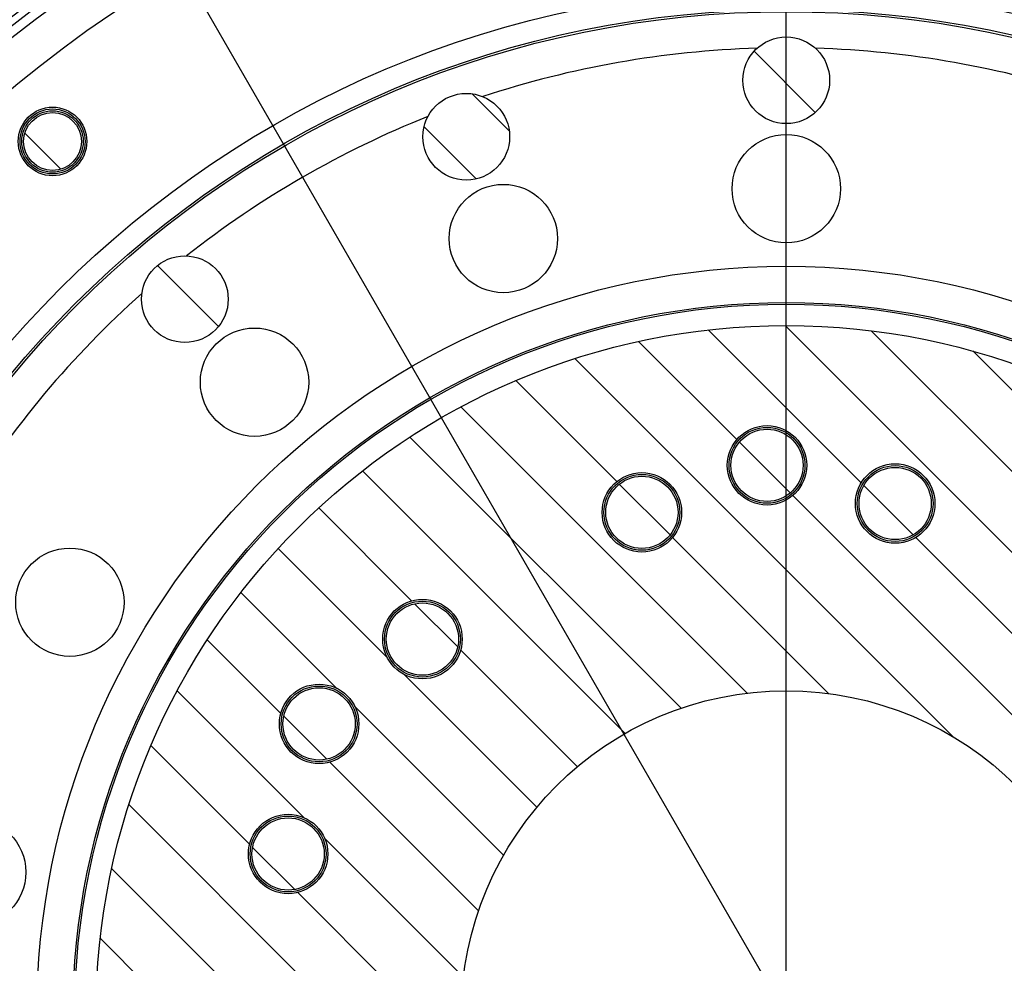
# Model space of a CAD drawing. Extents: x 0 to 8410, y 0 to 5940.
# Tile 18 of 110: x 1963 to 2508, y 4085 to 4608. Entities that reach past the tile are written whole.
import ezdxf

# ---------------------------------------------------------------- set-up
doc = ezdxf.new("R2010")
doc.units = 0
doc.header["$LTSCALE"] = 10
doc.linetypes.add('CENTERX2', pattern=[20.32, 12.7, -2.54, 2.54, -2.54])
doc.layers.get('0').update_dxf_attribs({"linetype": 'CONTINUOUS'})
doc.styles.add('SLDTEXTSTYLE0', font='TXT', dxfattribs={"width": 0.605})
doc.dimstyles.new('SLDDIMSTYLE0', dxfattribs={"dimtxt": 50, "dimasz": 50, "dimexe": 0, "dimexo": 0.0625, "dimgap": 12.5, "dimtad": 0, "dimtih": 1, "dimtoh": 1, "dimdec": 1, "dimlfac": 0.5, "dimrnd": 1e-09, "dimzin": 12, "dimtxsty": 'SLDTEXTSTYLE0', "dimblk1": 'NONE', "dimsah": 1, "dimcen": 0, "dimazin": 3, "dimtfac": 1, "dimtmove": 0, "dimatfit": 3, "dimtolj": 1, "dimtzin": 12})
doc.dimstyles.new('SLDDIMSTYLE1', dxfattribs={"dimtxt": 50, "dimasz": 50, "dimexe": 0, "dimexo": 0.0625, "dimgap": -12.5, "dimtad": 1, "dimdec": 4, "dimlfac": 5, "dimzin": 12, "dimtxsty": 'SLDTEXTSTYLE0', "dimsah": 1, "dimcen": 0.09, "dimazin": 3, "dimtfac": 1, "dimtofl": 0, "dimtmove": 0, "dimatfit": 3, "dimtolj": 1})

# ---------------------------------------------------------------- blocks, each defined once
blk = doc.blocks.new('_D')
at = {"color": 7, "linetype": 'CONTINUOUS'}
for p, q in [((1762.91, 5138.79), (3012.06, 2973.23)), ((3012.06, 2973.23), (3116.53, 2792.13)), ((3116.53, 2792.13), (3367.21, 2792.13))]:
    blk.add_line(p, q, dxfattribs=at)
blk.add_solid([(3012.06, 2973.23), (3030.55, 2926.18), (3043.54, 2933.67)], dxfattribs=at)
at = {"color": 7, "linetype": 'CONTINUOUS', "char_height": 50, "attachment_point": 1, "style": 'SLDTEXTSTYLE0'}
for s, insert in [('%%c', (3141.53, 2856.58)), ('1250', (3214.43, 2856.72))]:
    blk.add_mtext(s, dxfattribs=dict(at, insert=insert))
blk = doc.blocks.new('_NONE')
blk = doc.blocks.new('_D_1')
at = {"color": 7, "linetype": 'CONTINUOUS'}
for p, q in [((3248.9, 3345.91), (3701.1, 2973.15)), ((2387.49, 3030.16), (2387.49, 2353.62)), ((2979.56, 2571.41), (3156.43, 2654.83)), ((3156.43, 2654.83), (3189.17, 2585.43)), ((3189.17, 2585.43), (3012.29, 2502.01)), ((3012.29, 2502.01), (2979.56, 2571.41))]:
    blk.add_line(p, q, dxfattribs=at)
blk.add_arc((2387.49, 4056.01), 1687.4, 270, 320.5, dxfattribs=at)
for points in [[(3689.52, 2982.7), (3651.43, 2949.45), (3662.87, 2939.73)], [(2387.49, 2368.62), (2437.59, 2361.86), (2437.37, 2376.85)]]:
    blk.add_solid(points, dxfattribs=at)
at = {"color": 7, "linetype": 'CONTINUOUS', "insert": (3000.35, 2567.64), "char_height": 50, "attachment_point": 1, "rotation": 25.25, "style": 'SLDTEXTSTYLE0'}
blk.add_mtext('50,5°', dxfattribs=at)
blk = doc.blocks.new('_D_2')
at = {"color": 7, "linetype": 'CONTINUOUS'}
for p, q in [((2387.49, 5081.86), (2387.49, 5615.48)), ((2920.53, 5523.54), (2949.9, 5594.44)), ((2949.9, 5594.44), (3077.64, 5541.53)), ((3077.64, 5541.53), (3048.27, 5470.63)), ((3048.27, 5470.63), (2920.53, 5523.54)), ((3135.61, 4804.13), (3490.19, 5158.72))]:
    blk.add_line(p, q, dxfattribs=at)
blk.add_arc((2387.49, 4056.01), 1544.46, 45, 90, dxfattribs=at)
for points in [[(2387.49, 5600.48), (2437.36, 5592.17), (2437.6, 5607.17)], [(3479.59, 5148.11), (3448.88, 5188.28), (3438.45, 5177.5)]]:
    blk.add_solid(points, dxfattribs=at)
at = {"color": 7, "linetype": 'CONTINUOUS', "insert": (2961.07, 5576.51), "char_height": 50, "attachment_point": 1, "rotation": 337.5, "style": 'SLDTEXTSTYLE0'}
blk.add_mtext('45°', dxfattribs=at)
blk = doc.blocks.new('_D_5')
at = {"color": 7, "linetype": 'CONTINUOUS'}
for p, q in [((2387.49, 5081.86), (2387.49, 5608.37)), ((1603.98, 5488.06), (1780.85, 5571.47)), ((1780.85, 5571.47), (1813.59, 5502.07)), ((1813.59, 5502.07), (1636.72, 5418.65)), ((1636.72, 5418.65), (1603.98, 5488.06)), ((1573.42, 4727.07), (1189.65, 5043.43))]:
    blk.add_line(p, q, dxfattribs=at)
blk.add_arc((2387.49, 4056.01), 1537.35, 90, 140.5, dxfattribs=at)
for points in [[(2387.49, 5593.37), (2337.37, 5600.05), (2337.61, 5585.05)], [(1201.23, 5033.89), (1239.36, 5067.08), (1227.94, 5076.81)]]:
    blk.add_solid(points, dxfattribs=at)
at = {"color": 7, "linetype": 'CONTINUOUS', "insert": (1624.77, 5484.28), "char_height": 50, "attachment_point": 1, "rotation": 25.25, "style": 'SLDTEXTSTYLE0'}
blk.add_mtext('50,5°', dxfattribs=at)
blk = doc.blocks.new('SW_CENTERMARKSYMBOL_0')
at = {"color": 0, "linetype": 'CONTINUOUS'}
blk.add_line((829.04, -545.19), (829.04, 446.66), dxfattribs=at)

msp = doc.modelspace()

# ---------------------------------------------------------------- hatches: boundary and pattern name
at = {"linetype": 'CONTINUOUS'}
h = msp.add_hatch(dxfattribs=at)
h.set_pattern_fill('ANSI31', scale=10, angle=90, style=0)
edge = h.paths.add_edge_path(flags=0)
edge.add_arc((2387.486134, 4574.011321), 24, 0, 360)
h = msp.add_hatch(dxfattribs=at)
h.set_pattern_fill('ANSI31', scale=10, angle=90, style=0)
edge = h.paths.add_edge_path(flags=0)
edge.add_arc((2210.3197, 4542.772098), 24, 0, 360)
h = msp.add_hatch(dxfattribs=at)
h.set_pattern_fill('ANSI31', scale=10, angle=90, style=0)
edge = h.paths.add_edge_path(flags=0)
edge.add_arc((1981.244365, 4540.151409), 16, 0, 360)
h = msp.add_hatch(dxfattribs=at)
h.set_pattern_fill('ANSI31', scale=10, angle=90, style=0)
edge = h.paths.add_edge_path(flags=0)
edge.add_arc((2054.522152, 4452.822342), 24, 0, 360)
h = msp.add_hatch(dxfattribs=at)
h.set_pattern_fill('ANSI31', scale=10, angle=90, style=0)
edge = h.paths.add_edge_path(flags=0)
edge.add_arc((2387.486134, 4056.011321), 382.224841, 0, 360)
edge = h.paths.add_edge_path(flags=0)
edge.add_arc((2178.486134, 4056.011321), 5, 0, 360)
edge = h.paths.add_edge_path(flags=0)
edge.add_arc((2596.486134, 4056.011321), 5, 0, 360)
edge = h.paths.add_edge_path(flags=0)
edge.add_arc((2159.902832, 3921.825478), 10.1, 0, 360)
edge = h.paths.add_edge_path(flags=0)
edge.add_arc((2259.986134, 3835.174843), 39, 0, 360)
edge = h.paths.add_edge_path(flags=0)
edge.add_arc((2668.871895, 4126.16867), 22, 0, 360)
edge = h.paths.add_edge_path(flags=0)
edge.add_arc((2602.998134, 4250.059197), 22, 0, 360)
edge = h.paths.add_edge_path(flags=0)
edge.add_arc((2656.78515, 4199.200147), 22, 0, 360)
edge = h.paths.add_edge_path(flags=0)
edge.add_arc((2186.035207, 4264.619863), 22, 0, 360)
edge = h.paths.add_edge_path(flags=0)
edge.add_arc((2111.679744, 4145.626249), 22, 0, 360)
edge = h.paths.add_edge_path(flags=0)
edge.add_arc((2128.831465, 4217.636696), 22, 0, 360)
edge = h.paths.add_edge_path(flags=0)
edge.add_arc((2602.998134, 3861.963445), 22, 0, 360)
edge = h.paths.add_edge_path(flags=0)
edge.add_arc((2668.871895, 3985.853971), 22, 0, 360)
edge = h.paths.add_edge_path(flags=0)
edge.add_arc((2656.78515, 3912.822494), 22, 0, 360)
edge = h.paths.add_edge_path(flags=0)
edge.add_arc((2447.780525, 4339.674125), 22, 0, 360)
edge = h.paths.add_edge_path(flags=0)
edge.add_arc((2307.551301, 4334.777213), 22, 0, 360)
edge = h.paths.add_edge_path(flags=0)
edge.add_arc((2376.841788, 4360.825523), 22, 0, 360)
edge = h.paths.add_edge_path(flags=0)
edge.add_arc((2307.551301, 3777.245429), 22, 0, 360)
edge = h.paths.add_edge_path(flags=0)
edge.add_arc((2447.780525, 3772.348517), 22, 0, 360)
edge = h.paths.add_edge_path(flags=0)
edge.add_arc((2376.841788, 3751.197119), 22, 0, 360)
edge = h.paths.add_edge_path(flags=0)
edge.add_arc((2111.679744, 3966.396392), 22, 0, 360)
edge = h.paths.add_edge_path(flags=0)
edge.add_arc((2186.035207, 3847.402779), 22, 0, 360)
edge = h.paths.add_edge_path(flags=0)
edge.add_arc((2128.831465, 3894.385945), 22, 0, 360)
edge = h.paths.add_edge_path(flags=0)
edge.add_arc((2387.486134, 4056.011321), 180, 0, 360)
h = msp.add_hatch(dxfattribs=at)
h.set_pattern_fill('ANSI31', scale=10, angle=90, style=0)
edge = h.paths.add_edge_path(flags=0)
edge.add_arc((2376.841788, 4360.825523), 20, 0, 360)
h = msp.add_hatch(dxfattribs=at)
h.set_pattern_fill('ANSI31', scale=10, angle=90, style=0)
edge = h.paths.add_edge_path(flags=0)
edge.add_arc((2447.780525, 4339.674125), 20, 0, 360)
h = msp.add_hatch(dxfattribs=at)
h.set_pattern_fill('ANSI31', scale=10, angle=90, style=0)
edge = h.paths.add_edge_path(flags=0)
edge.add_arc((2307.551301, 4334.777213), 20, 0, 360)
h = msp.add_hatch(dxfattribs=at)
h.set_pattern_fill('ANSI31', scale=10, angle=90, style=0)
edge = h.paths.add_edge_path(flags=0)
edge.add_arc((2186.035207, 4264.619863), 20, 0, 360)
h = msp.add_hatch(dxfattribs=at)
h.set_pattern_fill('ANSI31', scale=10, angle=90, style=0)
edge = h.paths.add_edge_path(flags=0)
edge.add_arc((2128.831465, 4217.636696), 20, 0, 360)
h = msp.add_hatch(dxfattribs=at)
h.set_pattern_fill('ANSI31', scale=10, angle=90, style=0)
edge = h.paths.add_edge_path(flags=0)
edge.add_arc((2111.679744, 4145.626249), 20, 0, 360)

# ---------------------------------------------------------------- linework, layer by layer
at = {"color": 7, "linetype": 'CENTERX2'}
msp.add_circle((2387.486134, 4056.011321), 1250, dxfattribs=at)
at = {"color": 7, "linetype": 'CONTINUOUS'}
for centre, radius in [((2387.486134, 4056.011321), 668.928203), ((2387.486134, 4056.011321), 569), ((2387.486134, 4056.011321), 556), ((2387.486134, 4574.011321), 24), ((2210.3197, 4542.772098), 24), ((1981.244365, 4540.151409), 19), ((1981.244365, 4540.151409), 18), ((1981.244365, 4540.151409), 17), ((1981.244365, 4540.151409), 16), ((2387.486134, 4514.011321), 30), ((2230.840909, 4486.390541), 30), ((2054.522152, 4452.822342), 24), ((2387.486134, 4056.011321), 395), ((2387.486134, 4056.011321), 382.224841), ((2093.089409, 4406.859676), 30), ((2376.841788, 4360.825523), 22), ((2376.841788, 4360.825523), 21), ((2376.841788, 4360.825523), 20), ((2447.780525, 4339.674125), 22), ((2307.551301, 4334.777213), 22), ((2307.551301, 4334.777213), 21), ((2447.780525, 4339.674125), 21), ((2447.780525, 4339.674125), 20), ((2307.551301, 4334.777213), 20), ((1990.846499, 4285.011321), 30), ((2186.035207, 4264.619863), 22), ((2186.035207, 4264.619863), 21), ((2186.035207, 4264.619863), 20), ((2128.831465, 4217.636696), 22), ((2128.831465, 4217.636696), 21), ((2128.831465, 4217.636696), 20), ((2387.486134, 4056.011321), 180), ((1936.444183, 4135.542186), 30), ((2111.679744, 4145.626249), 22), ((2111.679744, 4145.626249), 21), ((2111.679744, 4145.626249), 20)]:
    msp.add_circle(centre, radius, dxfattribs=at)
at = {"color": 8, "linetype": 'CONTINUOUS'}
for radius in [557.222742, 415, 394.002099]:
    msp.add_circle((2387.486134, 4056.011321), radius, dxfattribs=at)
for radius, start, end in [(695.772879, 157.856529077, 142.143470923), (690.566107, 157.827081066, 142.172918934), (699.891937, 125.067349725, 129.932650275), (536, 91.72620374, 108.27379626), (536, 71.72620374, 88.27379626), (536, 111.72620374, 128.27379626), (536, 131.72620374, 148.27379626)]:
    msp.add_arc((2387.486134, 4056.011321), radius, start, end, dxfattribs=at)

# ---------------------------------------------------------------- block references
at = {"color": 7, "linetype": 'CONTINUOUS'}
msp.add_blockref('SW_CENTERMARKSYMBOL_0', (1558.448562, 4615.204224), dxfattribs=at)

# ---------------------------------------------------------------- dimensions: what is measured, and where the dimension line sits
for base, line1, line2, picture, middle in [((2978.526819, 5482.909757), ((2387.486134, 5061.859707), (2387.486134, 3050.162934)), ((3121.462973, 4789.98816), (3067.722858, 4736.248044)), '_D_2', (2978.526819, 5482.909757)), ((1731.698638, 5446.479772), ((2387.486134, 5061.859707), (2387.486134, 3050.162934)), ((1588.85469, 4714.352279), (1642.868411, 4669.826803)), '_D_5', (1731.698638, 5446.479772)), ((3107.276613, 2529.837129), ((2387.486134, 3050.162934), (2387.486134, 5061.859707)), ((3233.469592, 3358.636374), (3096.911238, 3471.206395)), '_D_1', (3107.276613, 2529.837129))]:
    dim = msp.add_angular_dim_2l(base=base, line1=line1, line2=line2, dimstyle='SLDDIMSTYLE1', dxfattribs=at)
    dim.commit()
    dim.dimension.update_dxf_attribs({"geometry": picture, "text_midpoint": middle, "dimtype": 162})
dim = msp.add_diameter_dim_2p(p1=(1762.911246, 5138.788402), p2=(3012.061023, 2973.234239), dimstyle='SLDDIMSTYLE0', dxfattribs=at)
dim.commit()
dim.dimension.update_dxf_attribs({"geometry": '_D', "text_midpoint": (3254.36666, 2831.711077), "dimtype": 163})

doc.saveas('drawing.dxf')
